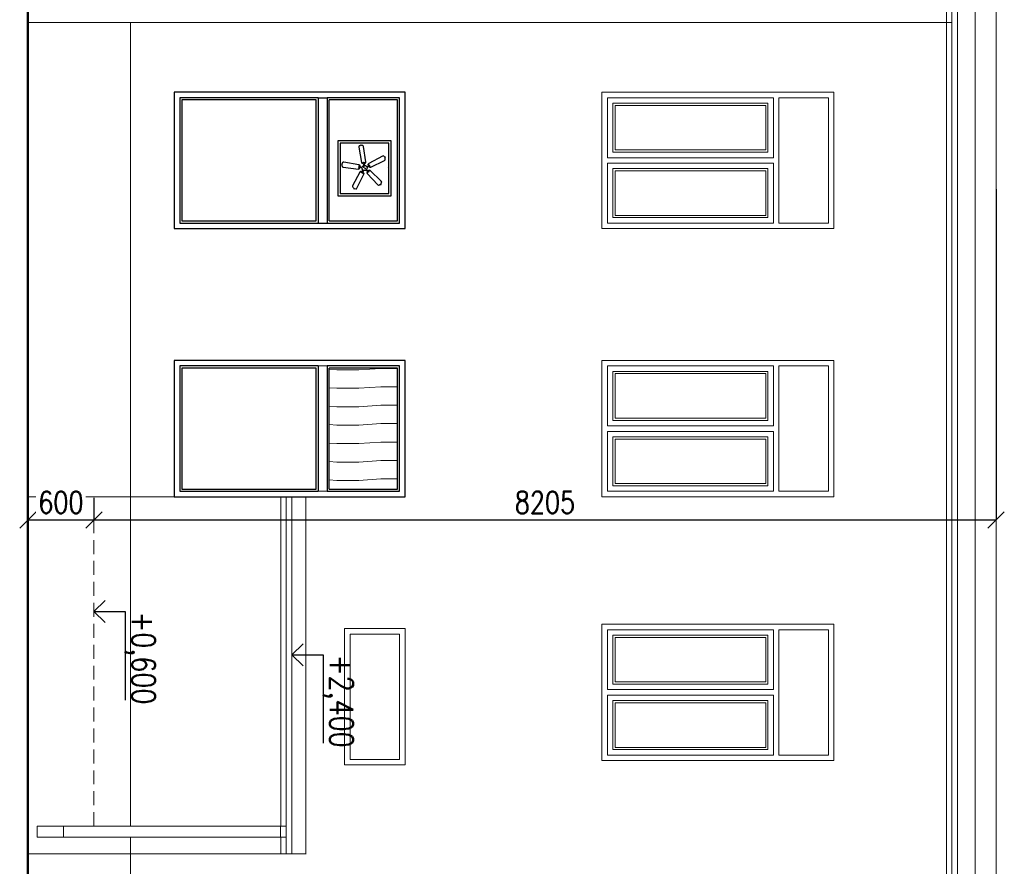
# Model space of a CAD drawing. Header units: millimetres. Extents: x -238874 to 551972, y -298952 to 658415.
# Tile 58 of 256: x -27056 to -18101, y 72138 to 79841. Entities that reach past the tile are written whole.
import ezdxf

# ---------------------------------------------------------------- set-up
doc = ezdxf.new("R2010")
doc.units = ezdxf.units.MM
doc.header["$LTSCALE"] = 20
doc.linetypes.add('DOT', pattern=[6.35, 0, -6.35])
doc.linetypes.add('HIDDEN', pattern=[9.525, 6.35, -3.175])
for name, color, linetype, lineweight in [('CKKOTY', 3, 'Continuous', 18), ('NOSNÉ', 8, 'Continuous', 50), ('PRUCHODY', 7, 'Continuous', 18)]:
    doc.layers.add(name, color=color, linetype=linetype, lineweight=lineweight)
doc.layers.add('CL3', color=8, linetype='Continuous', plot=False)
for name, color, linetype in [('CZ', 255, 'Continuous'), ('E-ELECTRICAL (CELING)', 53, 'Continuous'), ('E-LIGHT', 1, 'Continuous')]:
    doc.layers.add(name, color=color, linetype=linetype)
doc.styles.get("Standard").update_dxf_attribs({"font": 'simplex.shx', "width": 0.8})
doc.dimstyles.new('CADKON', dxfattribs={"dimscale": 100, "dimtxt": 2, "dimasz": 1.5, "dimexe": 0, "dimexo": 2, "dimgap": 0.6, "dimtad": 1, "dimrnd": 1, "dimtxsty": 'Standard', "dimblk1": 'OBLIQUE', "dimblk2": 'OBLIQUE', "dimsah": 1, "dimcen": 2.5, "dimadec": 1, "dimazin": 2, "dimtfac": 1, "dimtix": 1, "dimtmove": 2, "dimatfit": 3, "dimldrblk": 'OPEN30', "dimfxl": 5, "dimtfill": 1, "dimtolj": 1, "dimarcsym": 0})

# ---------------------------------------------------------------- blocks, each defined once
blk = doc.blocks.new('_OBLIQUE')
at = {"color": 0, "linetype": 'ByBlock'}
blk.add_line((-0.5, -0.5), (0.5, 0.5), dxfattribs=at)
blk = doc.blocks.new('*D3388')
at = {"layer": 'CKKOTY', "color": 0, "lineweight": -2, "transparency": 16777216}
for p, q in [((-26381.3, 75488.8), (-26381.3, 75288.8)), ((-26981.3, 75300), (-26981.3, 75288.8)), ((-26981.3, 75288.8), (-26381.3, 75288.8))]:
    blk.add_line(p, q, dxfattribs=at)
at = {"layer": 'DEFPOINTS', "color": 0, "transparency": 16777216}
for p in [(-26981.3, 75500), (-26381.3, 75288.8), (-26381.3, 75288.8)]:
    blk.add_point(p, dxfattribs=at)
at = {"layer": 'CKKOTY', "color": 0, "lineweight": -2, "transparency": 16777216, "xscale": 150, "yscale": 150, "zscale": 150, "rotation": 180}
blk.add_blockref('_OBLIQUE', (-26981.3, 75288.8), dxfattribs=at)
at = {"layer": 'CKKOTY', "color": 0, "lineweight": -2, "transparency": 16777216, "xscale": 150, "yscale": 150, "zscale": 150}
blk.add_blockref('_OBLIQUE', (-26381.3, 75288.8), dxfattribs=at)
at = {"layer": 'CKKOTY', "color": 0, "transparency": 16777216, "insert": (-26681.3, 75448.8), "char_height": 200, "attachment_point": 5, "bg_fill": 3, "box_fill_scale": 1.1, "bg_fill_color": 256, "bg_fill_true_color": 13158600, "bg_fill_transparency": 0}
blk.add_mtext('\\A1;600', dxfattribs=at)
blk = doc.blocks.new('_Open30')
at = {"color": 0, "lineweight": -2}
for p, q in [((-1, 0.268), (0, 0)), ((0, 0), (-1, -0.268)), ((0, 0), (-1, 0))]:
    blk.add_line(p, q, dxfattribs=at)
blk = doc.blocks.new('*D3389')
at = {"layer": 'CKKOTY', "color": 0, "lineweight": -2, "transparency": 16777216}
for p, q in [((-18176.4, 78297.3), (-18176.4, 75288.8)), ((-26381.3, 75488.8), (-26381.3, 75288.8)), ((-26381.3, 75288.8), (-18176.4, 75288.8))]:
    blk.add_line(p, q, dxfattribs=at)
at = {"layer": 'DEFPOINTS', "color": 0, "transparency": 16777216}
for p in [(-18176.4, 78497.3), (-26381.3, 75288.8), (-18176.4, 75288.8)]:
    blk.add_point(p, dxfattribs=at)
at = {"layer": 'CKKOTY', "color": 0, "lineweight": -2, "transparency": 16777216, "xscale": 150, "yscale": 150, "zscale": 150, "rotation": 180}
blk.add_blockref('_OBLIQUE', (-26381.3, 75288.8), dxfattribs=at)
at = {"layer": 'CKKOTY', "color": 0, "lineweight": -2, "transparency": 16777216, "xscale": 150, "yscale": 150, "zscale": 150}
blk.add_blockref('_OBLIQUE', (-18176.4, 75288.8), dxfattribs=at)
at = {"layer": 'CKKOTY', "color": 0, "transparency": 16777216, "insert": (-22278.9, 75448.8), "char_height": 200, "attachment_point": 5, "bg_fill": 3, "box_fill_scale": 1.1, "bg_fill_color": 256, "bg_fill_true_color": 13158600, "bg_fill_transparency": 0}
blk.add_mtext('\\A1;8205', dxfattribs=at)
blk = doc.blocks.new('*U4175')
at = {"linetype": 'ByBlock'}
for points in [[(1.7, 4.2), (2.3, 4.1, 0.372863), (3.9, 5.1), (9.1, 20), (9.1, 20.7), (8.8, 21.3), (8, 21.8), (7.6, 22.3), (7.4, 22.8), (7, 22.6), (6.3, 22.4), (5.4, 22.4), (4.8, 22.3), (4.4, 21.5), (-0.2, 6.4, 0.360938), (0.5, 4.7), (1.2, 4.4)], [(-3.5, 2.9), (-3.2, 3.4, 0.372863), (-3.6, 5.3), (-16.2, 14.9), (-16.9, 15.1), (-17.5, 15), (-18.3, 14.4), (-18.9, 14.1), (-19.4, 14.1), (-19.3, 13.6), (-19.3, 12.9), (-19.7, 12.1), (-19.7, 11.5), (-19.1, 10.8), (-6.2, 1.8, 0.360938), (-4.3, 2), (-3.8, 2.5)], [(4.5, -0.3), (4.6, -0.9, 0.372863), (6, -2.2), (21.9, -2.5), (22.5, -2.3), (23, -1.8), (23.2, -0.9), (23.6, -0.4), (24, 0), (23.6, 0.3), (23.2, 0.9), (23, 1.8), (22.7, 2.3), (21.8, 2.5), (6.1, 2.2, 0.360938), (4.7, 0.9), (4.5, 0.2)], [(-3.8, -2.5), (-4.3, -2, 0.372863), (-6.2, -1.8), (-19.2, -10.8), (-19.6, -11.4), (-19.7, -12), (-19.3, -12.9), (-19.3, -13.6), (-19.4, -14.1), (-18.9, -14.1), (-18.2, -14.4), (-17.5, -15), (-17, -15.2), (-16.2, -14.9), (-3.6, -5.3, 0.360938), (-3.2, -3.5), (-3.5, -2.8)], [(1.2, -4.4), (0.6, -4.7, 0.372863), (-0.2, -6.4), (4.4, -21.6), (4.8, -22.1), (5.4, -22.4), (6.3, -22.4), (7, -22.5), (7.4, -22.8), (7.6, -22.4), (8.1, -21.8), (8.8, -21.3), (9.2, -20.8), (9.1, -20), (3.9, -5.1, 0.360938), (2.3, -4.1), (1.6, -4.2)]]:
    blk.add_lwpolyline(points, format="xyb", dxfattribs=at)
at = {"color": 8}
for points in [[(-2.3, 1.4), (-3.9, 2.6, 0.346373), (-4, 2.6), (-4.8, 1.9, -0.299316), (-5.6, 1.8), (-5.7, 1.8, -0.732884), (-5.7, 2), (-5.4, 2.1, 0.28923), (-4.8, 2.6), (-4.7, 2.8), (-4.7, 3.4, -0.326339), (-4.7, 3.5), (-4.1, 3.7), (-3.9, 3.8, 0.28923), (-3.6, 4.5), (-3.6, 4.8, -0.732884), (-3.5, 4.9), (-3.4, 4.8, -0.299316), (-3.2, 4), (-3.6, 3, 0.347044), (-3.6, 2.9), (-2, 1.8)], [(0.6, 2.6), (1.2, 4.5, 0.346373), (1.2, 4.6), (0.3, 5.1, -0.299316), (0, 5.9), (0, 6, -0.732884), (0.2, 6), (0.3, 5.7, 0.28923), (1, 5.3), (1.2, 5.3), (1.8, 5.5, -0.326339), (1.9, 5.5), (2.2, 5), (2.4, 4.9, 0.28923), (3.2, 4.8), (3.5, 4.9, -0.732884), (3.6, 4.8), (3.5, 4.7, -0.299316), (2.8, 4.3), (1.8, 4.4, 0.347044), (1.7, 4.3), (1.1, 2.4)], [(2.7, 0.2), (4.6, 0.2, 0.346373), (4.7, 0.3), (5, 1.3, -0.299316), (5.6, 1.8), (5.7, 1.9, -0.732884), (5.8, 1.7), (5.6, 1.5, 0.28923), (5.4, 0.7), (5.5, 0.5), (5.8, 0, -0.326339), (5.8, -0.1), (5.5, -0.6), (5.4, -0.8, 0.28923), (5.6, -1.6), (5.8, -1.8, -0.732884), (5.7, -1.9), (5.6, -1.9, -0.299316), (5, -1.4), (4.7, -0.3, 0.347044), (4.6, -0.3), (2.7, -0.3)], [(-2, -1.7), (-3.6, -2.9, 0.346373), (-3.7, -3), (-3.3, -4, -0.299316), (-3.4, -4.8), (-3.5, -4.9, -0.732884), (-3.7, -4.8), (-3.6, -4.5, 0.28923), (-3.9, -3.8), (-4.1, -3.6), (-4.7, -3.4, -0.326339), (-4.8, -3.3), (-4.7, -2.8), (-4.8, -2.5, 0.28923), (-5.4, -2), (-5.7, -2, -0.732884), (-5.7, -1.8), (-5.6, -1.7, -0.299316), (-4.8, -1.8), (-4, -2.5, 0.347044), (-3.9, -2.5), (-2.3, -1.3)], [(1, -2.5), (1.6, -4.3, 0.346373), (1.7, -4.4), (2.8, -4.3, -0.299316), (3.5, -4.7), (3.5, -4.8, -0.732884), (3.4, -5), (3.1, -4.8, 0.28923), (2.4, -4.9), (2.2, -5), (1.8, -5.5, -0.326339), (1.7, -5.6), (1.1, -5.4), (0.9, -5.4, 0.28923), (0.2, -5.8), (0.1, -6, -0.732884), (-0.1, -6), (-0.1, -5.9, -0.299316), (0.2, -5.1), (1.1, -4.6, 0.347044), (1.2, -4.5), (0.6, -2.6)]]:
    blk.add_lwpolyline(points, format="xyb", dxfattribs=at)
blk.add_circle((0, 0), 2.67)
at = {"layer": 'CL3', "linetype": 'DOT', "ltscale": 6}
blk.add_circle((0, 0), 24, dxfattribs=at)
at = {"layer": 'E-ELECTRICAL (CELING)'}
blk.add_point((1, 0), dxfattribs=at)
at = {"layer": 'E-LIGHT'}
blk.add_point((-1, 0), dxfattribs=at)

msp = doc.modelspace()

# ---------------------------------------------------------------- linework, layer by layer
at = {"color": 0, "lineweight": -2}
for p, q in [((-23551.343, 79180.047), (-25651.343, 79180.047)), ((-24341.343, 79130.047), (-25601.343, 79130.047)), ((-24361.343, 79110.047), (-25581.343, 79110.047)), ((-23601.343, 79130.047), (-24261.343, 79130.047)), ((-23621.343, 79110.047), (-24241.343, 79110.047))]:
    msp.add_line(p, q, dxfattribs=at)
msp.add_line((-24341.343, 79130.047), (-24261.343, 79130.047))
at = {"layer": 'CZ', "color": 7}
for p, q in [((-26381.343, 74455.107), (-26279.17, 74555.614)), ((-26381.343, 74455.107), (-26096.367, 74455.107)), ((-26381.343, 74455.107), (-26279.17, 74354.6)), ((-26096.367, 74455.107), (-26096.367, 73650.183)), ((-24581.343, 74061.817), (-24479.17, 74162.324)), ((-24581.343, 74061.817), (-24479.17, 73961.31)), ((-24581.343, 74061.817), (-24296.367, 74061.817)), ((-24296.367, 74061.817), (-24296.367, 73256.892))]:
    msp.add_line(p, q, dxfattribs=at)
at = {"layer": 'NOSNÉ'}
msp.add_line((-26981.343, 98100.047), (-26981.343, 45270.047), dxfattribs=at)
at = {"layer": 'PRUCHODY'}
for p, q in [((-26981.343, 98100.047), (-26981.343, 45270.047)), ((-18176.421, 98100.047), (-18176.421, 52528.928)), ((-18578.132, 79815.505), (-26981.343, 79815.505)), ((-26049.467, 72502.566), (-26049.467, 79815.505)), ((-25651.343, 79180.047), (-25651.343, 77940.047)), ((-23551.343, 79180.047), (-25651.343, 79180.047)), ((-23551.343, 79180.047), (-25651.343, 79180.047)), ((-23551.343, 77940.047), (-23551.343, 79180.047)), ((-23551.343, 77940.047), (-23551.343, 79180.047)), ((-21761.343, 79180.047), (-19651.343, 79180.047)), ((-21761.343, 79180.047), (-21761.343, 77940.047)), ((-21761.343, 77940.047), (-21761.343, 79180.047)), ((-19651.343, 79180.047), (-19651.343, 77940.047)), ((-19651.343, 79180.047), (-19651.343, 77940.047)), ((-19651.343, 79180.047), (-19651.343, 77940.047)), ((-23756.343, 79130.047), (-24301.343, 79130.047)), ((-24301.343, 79130.047), (-23756.343, 79130.047)), ((-21711.343, 79130.047), (-20201.343, 79130.047)), ((-20201.343, 79130.047), (-21711.343, 79130.047)), ((-21711.343, 78585.047), (-21711.343, 79130.047)), ((-21711.343, 79130.047), (-21711.343, 78585.047)), ((-21661.343, 79080.047), (-21661.343, 78635.047)), ((-20251.343, 79080.047), (-21661.343, 79080.047)), ((-20251.343, 78635.047), (-20251.343, 79080.047)), ((-20201.343, 79130.047), (-20201.343, 78585.047)), ((-20201.343, 78585.047), (-20201.343, 79130.047)), ((-20151.343, 79130.047), (-19701.343, 79130.047)), ((-20151.343, 79130.047), (-19701.343, 79130.047)), ((-20151.343, 79130.047), (-20151.343, 77990.047)), ((-20151.343, 77990.047), (-20151.343, 79130.047)), ((-19701.343, 79130.047), (-19701.343, 77990.047)), ((-19701.343, 79130.047), (-19701.343, 77990.047)), ((-21641.343, 79060.047), (-21641.343, 78655.047)), ((-20271.343, 79060.047), (-21641.343, 79060.047)), ((-20271.343, 78655.047), (-20271.343, 79060.047)), ((-21661.343, 78635.047), (-20251.343, 78635.047)), ((-21641.343, 78655.047), (-20271.343, 78655.047)), ((-21711.343, 78585.047), (-20201.343, 78585.047)), ((-21711.343, 78585.047), (-20201.343, 78585.047)), ((-21711.343, 77990.047), (-21711.343, 78535.047)), ((-21711.343, 78535.047), (-20201.343, 78535.047)), ((-20201.343, 78535.047), (-20201.343, 77990.047)), ((-21661.343, 78040.047), (-21661.343, 78485.047)), ((-21661.343, 78485.047), (-20251.343, 78485.047)), ((-21641.343, 78060.047), (-21641.343, 78465.047)), ((-21641.343, 78465.047), (-20271.343, 78465.047)), ((-20271.343, 78465.047), (-20271.343, 78060.047)), ((-20251.343, 78485.047), (-20251.343, 78040.047)), ((-20251.343, 78040.047), (-21661.343, 78040.047)), ((-20271.343, 78060.047), (-21641.343, 78060.047)), ((-25651.343, 77940.047), (-23551.343, 77940.047)), ((-19651.343, 77940.047), (-21761.343, 77940.047)), ((-20201.343, 77990.047), (-21711.343, 77990.047)), ((-19701.343, 77990.047), (-20151.343, 77990.047)), ((-19701.343, 77990.047), (-20151.343, 77990.047)), ((-25651.343, 76740.047), (-25651.343, 75500.047)), ((-23551.343, 76740.047), (-25651.343, 76740.047)), ((-23756.343, 76690.047), (-24301.343, 76690.047)), ((-24301.343, 76690.047), (-23756.343, 76690.047)), ((-23551.343, 75500.047), (-23551.343, 76740.047)), ((-23551.343, 75500.047), (-23551.343, 76740.047)), ((-21761.343, 76740.047), (-19651.343, 76740.047)), ((-21761.343, 76740.047), (-21761.343, 75500.047)), ((-21761.343, 75500.047), (-21761.343, 76740.047)), ((-21711.343, 76690.047), (-20201.343, 76690.047)), ((-20201.343, 76690.047), (-21711.343, 76690.047)), ((-21711.343, 76145.047), (-21711.343, 76690.047)), ((-21711.343, 76690.047), (-21711.343, 76145.047)), ((-20201.343, 76690.047), (-20201.343, 76145.047)), ((-20201.343, 76145.047), (-20201.343, 76690.047)), ((-20151.343, 76690.047), (-19701.343, 76690.047)), ((-20151.343, 76690.047), (-19701.343, 76690.047)), ((-20151.343, 76690.047), (-20151.343, 75550.047)), ((-20151.343, 75550.047), (-20151.343, 76690.047)), ((-19701.343, 76690.047), (-19701.343, 75550.047)), ((-19701.343, 76690.047), (-19701.343, 75550.047)), ((-19651.343, 76740.047), (-19651.343, 75500.047)), ((-19651.343, 76740.047), (-19651.343, 75500.047)), ((-19651.343, 76740.047), (-19651.343, 75500.047)), ((-21661.343, 76640.047), (-21661.343, 76195.047)), ((-20251.343, 76640.047), (-21661.343, 76640.047)), ((-21641.343, 76620.047), (-21641.343, 76215.047)), ((-20271.343, 76620.047), (-21641.343, 76620.047)), ((-20271.343, 76215.047), (-20271.343, 76620.047)), ((-20251.343, 76195.047), (-20251.343, 76640.047)), ((-21641.343, 76215.047), (-20271.343, 76215.047)), ((-21711.343, 76145.047), (-20201.343, 76145.047)), ((-21711.343, 76145.047), (-20201.343, 76145.047)), ((-21661.343, 76195.047), (-20251.343, 76195.047)), ((-21711.343, 75550.047), (-21711.343, 76095.047)), ((-21711.343, 76095.047), (-20201.343, 76095.047)), ((-21661.343, 75600.047), (-21661.343, 76045.047)), ((-21661.343, 76045.047), (-20251.343, 76045.047)), ((-20251.343, 76045.047), (-20251.343, 75600.047)), ((-20201.343, 76095.047), (-20201.343, 75550.047)), ((-21641.343, 75620.047), (-21641.343, 76025.047)), ((-21641.343, 76025.047), (-20271.343, 76025.047)), ((-20271.343, 76025.047), (-20271.343, 75620.047)), ((-20251.343, 75600.047), (-21661.343, 75600.047)), ((-20271.343, 75620.047), (-21641.343, 75620.047)), ((-26981.343, 75500.047), (-24351.106, 75500.047)), ((-24681.343, 75500.047), (-24681.343, 72502.566)), ((-24631.343, 75500.047), (-24631.343, 72250.047)), ((-24581.343, 75500.047), (-24581.343, 72250.047)), ((-24351.106, 75500.047), (-23551.343, 75500.047)), ((-19651.343, 75500.047), (-21761.343, 75500.047)), ((-20201.343, 75550.047), (-21711.343, 75550.047)), ((-19701.343, 75550.047), (-20151.343, 75550.047)), ((-19701.343, 75550.047), (-20151.343, 75550.047)), ((-21761.343, 73100.047), (-21761.343, 74340.047)), ((-21761.343, 74340.047), (-21761.343, 73100.047)), ((-21761.343, 74340.047), (-19651.343, 74340.047)), ((-19651.343, 74340.047), (-19651.343, 73100.047)), ((-19651.343, 74340.047), (-19651.343, 73100.047)), ((-19651.343, 74340.047), (-19651.343, 73100.047)), ((-24101.343, 74300.047), (-24101.343, 73060.047)), ((-23551.343, 74300.047), (-24101.343, 74300.047)), ((-24101.343, 73705.047), (-24101.343, 74250.047)), ((-24051.343, 73110.047), (-24051.343, 74250.047)), ((-23601.343, 74250.047), (-24051.343, 74250.047)), ((-23601.343, 74250.047), (-24051.343, 74250.047)), ((-24051.343, 74250.047), (-24051.343, 73110.047)), ((-23601.343, 73110.047), (-23601.343, 74250.047)), ((-23601.343, 73110.047), (-23601.343, 74250.047)), ((-23551.343, 73060.047), (-23551.343, 74300.047)), ((-23551.343, 73060.047), (-23551.343, 74300.047)), ((-21711.343, 74290.047), (-21711.343, 73745.047)), ((-21711.343, 73745.047), (-21711.343, 74290.047)), ((-20201.343, 74290.047), (-21711.343, 74290.047)), ((-21711.343, 74290.047), (-20201.343, 74290.047)), ((-20251.343, 74240.047), (-21661.343, 74240.047)), ((-21661.343, 74240.047), (-21661.343, 73795.047)), ((-20251.343, 73795.047), (-20251.343, 74240.047)), ((-20201.343, 73745.047), (-20201.343, 74290.047)), ((-20201.343, 74290.047), (-20201.343, 73745.047)), ((-20151.343, 73150.047), (-20151.343, 74290.047)), ((-20151.343, 74290.047), (-20151.343, 73150.047)), ((-20151.343, 74290.047), (-19701.343, 74290.047)), ((-20151.343, 74290.047), (-19701.343, 74290.047)), ((-19701.343, 74290.047), (-19701.343, 73150.047)), ((-19701.343, 74290.047), (-19701.343, 73150.047)), ((-20271.343, 74220.047), (-21641.343, 74220.047)), ((-21641.343, 74220.047), (-21641.343, 73815.047)), ((-20271.343, 73815.047), (-20271.343, 74220.047)), ((-21661.343, 73795.047), (-20251.343, 73795.047)), ((-21641.343, 73815.047), (-20271.343, 73815.047)), ((-21711.343, 73745.047), (-20201.343, 73745.047)), ((-21711.343, 73745.047), (-20201.343, 73745.047)), ((-24101.343, 73110.047), (-24101.343, 73655.047)), ((-24101.343, 73655.047), (-24101.343, 73110.047)), ((-21711.343, 73695.047), (-20201.343, 73695.047)), ((-21711.343, 73150.047), (-21711.343, 73695.047)), ((-21661.343, 73645.047), (-20251.343, 73645.047)), ((-21661.343, 73200.047), (-21661.343, 73645.047)), ((-21641.343, 73625.047), (-20271.343, 73625.047)), ((-21641.343, 73220.047), (-21641.343, 73625.047)), ((-20271.343, 73625.047), (-20271.343, 73220.047)), ((-20251.343, 73645.047), (-20251.343, 73200.047)), ((-20201.343, 73695.047), (-20201.343, 73150.047)), ((-20251.343, 73200.047), (-21661.343, 73200.047)), ((-20271.343, 73220.047), (-21641.343, 73220.047)), ((-24051.343, 73110.047), (-23601.343, 73110.047)), ((-24051.343, 73110.047), (-23601.343, 73110.047)), ((-19651.343, 73100.047), (-21761.343, 73100.047)), ((-20201.343, 73150.047), (-21711.343, 73150.047)), ((-19701.343, 73150.047), (-20151.343, 73150.047)), ((-19701.343, 73150.047), (-20151.343, 73150.047)), ((-24101.343, 73060.047), (-23551.343, 73060.047)), ((-24685.108, 72502.566), (-26898.86, 72502.566)), ((-26898.86, 72402.85), (-26898.86, 72502.566)), ((-26658.369, 72502.566), (-26658.369, 72402.85)), ((-24685.108, 72502.566), (-24685.108, 72402.85)), ((-24631.343, 72502.566), (-24685.108, 72502.566)), ((-24631.343, 72502.566), (-24631.343, 72402.85)), ((-24631.343, 72402.85), (-26898.86, 72402.85)), ((-26049.467, 62197.867), (-26049.467, 72402.85)), ((-24681.343, 72402.85), (-24681.343, 72250.047)), ((-26981.343, 72250.047), (-24451.106, 72250.047))]:
    msp.add_line(p, q, dxfattribs=at)
at = {"layer": 'PRUCHODY', "linetype": 'HIDDEN'}
for p, q in [((-26381.343, 72502.566), (-26381.343, 75288.829)), ((-24581.343, 74723.92), (-24581.343, 73406.174))]:
    msp.add_line(p, q, dxfattribs=at)

# ---------------------------------------------------------------- texts
at = {"layer": 'CZ', "color": 7, "char_height": 212.5, "width": 939.6, "attachment_point": 1, "rotation": 270}
for s, insert in [('+0,600', (-25823.32, 74455.792)), ('+2,400', (-24023.32, 74062.502))]:
    msp.add_mtext(s, dxfattribs=dict(at, insert=insert))

# ---------------------------------------------------------------- next in the draw order: dimensions: what is measured, and where the dimension line sits
at = {"layer": 'CKKOTY'}
dim = msp.add_linear_dim(base=(-26381.343, 75288.829), p1=(-26981.343, 75500.047), p2=(-26381.343, 75288.829), dimstyle='CADKON', dxfattribs=at)
dim.commit()
dim.dimension.update_dxf_attribs({"geometry": '*D3388', "text_midpoint": (-26681.343, 75448.829)})

# ---------------------------------------------------------------- next in the draw order: dimensions: what is measured, and where the dimension line sits
dim = msp.add_linear_dim(base=(-18176.421, 75288.829), p1=(-26381.343, 75288.829), p2=(-18176.421, 78497.318), dimstyle='CADKON', dxfattribs=at)
dim.commit()
dim.dimension.update_dxf_attribs({"geometry": '*D3389', "text_midpoint": (-22278.882, 75448.829)})

# ---------------------------------------------------------------- next in the draw order: hatches: boundary and pattern name
at = {"layer": 'PRUCHODY', "ltscale": 100}
h = msp.add_hatch(dxfattribs=at)
h.set_pattern_fill('DREVO2-POD_REZ', color=256, scale=100)
h.set_pattern_definition([(4, (5e-10, -118790.82), (-1e-07, 167.61994), [200, -2202.9303]), (0, (199.51, -118776.86), (0, 167.61994), [200, -599.0256]), (356, (399.51, -118776.86), (1e-07, 167.61994), [200, -2202.9303]), (0, (599.03, -118790.82), (0, 167.61994), [200, -599.0256]), (4, (799.03, -118790.82), (-1e-07, 167.61994), [200, -2202.9303]), (356, (1198.54, -118776.86), (1e-07, 167.61994), [200, -2202.9303]), (4, (1598.06, -118790.82), (-1e-07, 167.61994), [200, -2202.9303]), (356, (1997.56, -118776.86), (1e-07, 167.61994), [200, -2202.9303])])
h.paths.add_polyline_path([(-24241.343, 75570.047), (-23621.343, 75570.047), (-23621.343, 76670.047), (-24241.343, 76670.047)])

# ---------------------------------------------------------------- next in the draw order: linework, layer by layer
at = {"color": 0, "lineweight": -2}
for p, q in [((-25651.343, 79180.047), (-25651.343, 77940.047)), ((-23551.343, 77940.047), (-23551.343, 79180.047)), ((-25601.343, 79130.047), (-25601.343, 77990.047)), ((-25581.343, 79110.047), (-25581.343, 78010.047)), ((-24361.343, 78010.047), (-24361.343, 79110.047)), ((-24341.343, 79130.047), (-24341.343, 77990.047)), ((-24261.343, 79130.047), (-24261.343, 77990.047)), ((-24241.343, 78010.047), (-24241.343, 79110.047)), ((-23621.343, 78010.047), (-23621.343, 79110.047)), ((-23601.343, 77990.047), (-23601.343, 79130.047)), ((-25581.343, 78010.047), (-24361.343, 78010.047)), ((-24241.343, 78010.047), (-23621.343, 78010.047)), ((-25651.343, 77940.047), (-23551.343, 77940.047)), ((-25601.343, 77990.047), (-24341.343, 77990.047)), ((-24261.343, 77990.047), (-23601.343, 77990.047))]:
    msp.add_line(p, q, dxfattribs=at)
msp.add_line((-24341.343, 77990.047), (-24261.343, 77990.047))
for points in [[(-23677.709, 78738.119), (-24162.709, 78738.119), (-24162.709, 78238.119), (-23677.709, 78238.119)], [(-23697.709, 78718.119), (-24142.709, 78718.119), (-24142.709, 78258.119), (-23697.709, 78258.119)]]:
    msp.add_lwpolyline(points, close=True, dxfattribs=at)
at = {"layer": 'PRUCHODY'}
for p, q in [((-18366.16, 52528.928), (-18366.16, 98090.103)), ((-18628.132, 52528.928), (-18628.132, 90350.047)), ((-18578.132, 52528.928), (-18578.132, 90350.047)), ((-18528.132, 52528.928), (-18528.132, 90350.047)), ((-25651.343, 79180.047), (-25651.343, 77940.047)), ((-23551.343, 77940.047), (-23551.343, 79180.047)), ((-23551.343, 77940.047), (-23551.343, 79180.047)), ((-24351.106, 77940.047), (-23551.343, 77940.047)), ((-24341.343, 76690.047), (-24261.343, 76690.047)), ((-24453.411, 75500.047), (-24453.411, 72250.047)), ((-24341.343, 75550.047), (-24261.343, 75550.047))]:
    msp.add_line(p, q, dxfattribs=at)
at = {"layer": 'PRUCHODY', "color": 0, "lineweight": -2}
for p, q in [((-25651.343, 76740.047), (-25651.343, 75500.047)), ((-23551.343, 76740.047), (-25651.343, 76740.047)), ((-25601.343, 76690.047), (-25601.343, 75550.047)), ((-24341.343, 76690.047), (-25601.343, 76690.047)), ((-25581.343, 76670.047), (-25581.343, 75570.047)), ((-24361.343, 76670.047), (-25581.343, 76670.047)), ((-24361.343, 75570.047), (-24361.343, 76670.047)), ((-24341.343, 76690.047), (-24341.343, 75550.047)), ((-23601.343, 76690.047), (-24261.343, 76690.047)), ((-24261.343, 76690.047), (-24261.343, 75550.047)), ((-23621.343, 76670.047), (-24241.343, 76670.047)), ((-24241.343, 75570.047), (-24241.343, 76670.047)), ((-23621.343, 75570.047), (-23621.343, 76670.047)), ((-23601.343, 75550.047), (-23601.343, 76690.047)), ((-23551.343, 75500.047), (-23551.343, 76740.047)), ((-25651.343, 75500.047), (-23551.343, 75500.047)), ((-25601.343, 75550.047), (-24341.343, 75550.047)), ((-25581.343, 75570.047), (-24361.343, 75570.047)), ((-24261.343, 75550.047), (-23601.343, 75550.047)), ((-24241.343, 75570.047), (-23621.343, 75570.047))]:
    msp.add_line(p, q, dxfattribs=at)

# ---------------------------------------------------------------- next in the draw order: block references
at = {"xscale": 8.889999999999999, "yscale": 8.889999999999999, "zscale": 8.889999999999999, "rotation": 315}
msp.add_blockref('*U4175', (-23920.209, 78491.441), dxfattribs=at)

doc.saveas('drawing.dxf')
